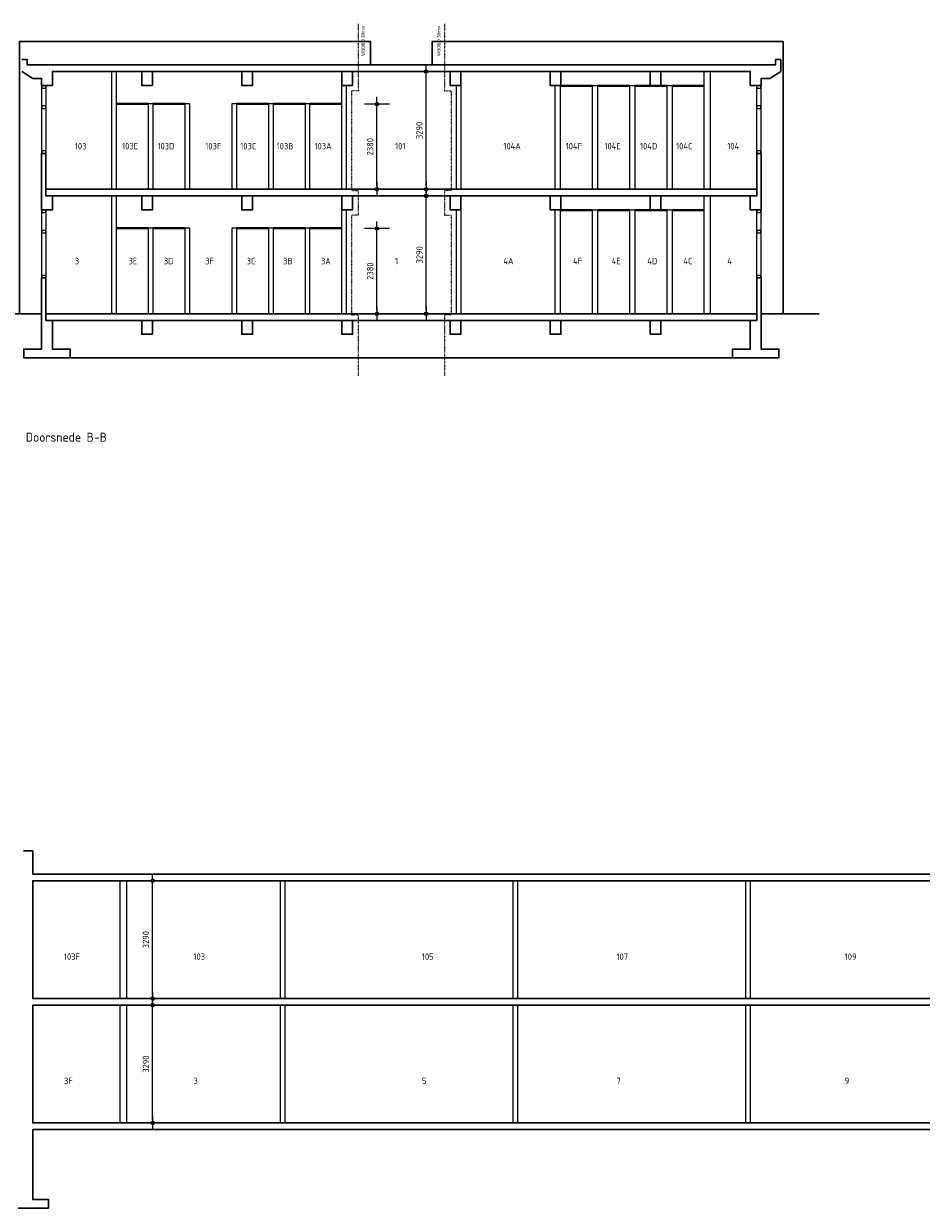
# Model space of a CAD drawing. Header units: millimetres. Extents: x 4000 to 105440, y 3923 to 38200.
# Tile 2 of 4: x 27989 to 53056, y 5118 to 38200. Entities that reach past the tile are written whole.
import ezdxf
from ezdxf.enums import TextEntityAlignment as Align

# ---------------------------------------------------------------- set-up
doc = ezdxf.new("R2010")
doc.units = ezdxf.units.MM
doc.linetypes.add('ACAD_ISO03W100', pattern=[30, 12, -18])
for name, color, linetype in [('A--T$1A-_F123-_0_18MM', 1, 'Continuous'), ('A--T$1A-_F123-_0_25MM', 2, 'Continuous'), ('KADER', 7, 'Continuous'), ('X-L0_C_WBDBO', 7, 'Continuous')]:
    doc.layers.add(name, color=color, linetype=linetype)
for name, color, linetype, lineweight in [('X-L11_C_grondlijn', 1, 'Continuous', 30), ('X-L22_C_binnenwand', 2, 'Continuous', 13), ('X-L28_C_constructieve elementen', 3, 'Continuous', 30), ('X-L31_C_buitenwandopening', 1, 'Continuous', 5), ('X-T22_C_ruimtelabel', 7, 'Continuous', 5)]:
    doc.layers.add(name, color=color, linetype=linetype, lineweight=lineweight)
doc.styles.add('ALFA-0_18', font='iso3098.shx', dxfattribs={"height": 180})
doc.styles.add('ALFA-0_25', font='iso3098.shx', dxfattribs={"height": 250})
doc.dimstyles.new('ALFA-0_18', dxfattribs={"dimscale": 100, "dimtxt": 0.18, "dimasz": 1, "dimexe": 1.25, "dimexo": 0.625, "dimgap": 1, "dimtad": 1, "dimdec": 0, "dimzin": 0, "dimdsep": 46, "dimtxsty": 'ALFA-0_18', "dimblk": 'diminfradot', "dimblk1": 'diminfradot', "dimblk2": 'diminfradot', "dimsah": 1, "dimcen": 2.5, "dimse1": 1, "dimse2": 1, "dimclrd": 141, "dimclrt": 1, "dimadec": 0, "dimazin": 0, "dimtfac": 1, "dimtmove": 2, "dimatfit": 3, "dimldrblk": 'diminfrapyl', "dimfxl": 1, "dimtolj": 1, "dimtzin": 0, "dimarcsym": 0})

# ---------------------------------------------------------------- blocks, each defined once
blk = doc.blocks.new('diminfradot')
at = {"color": 0}
for p, q in [((0, -3.5), (0, 3.5)), ((-2, 0), (2, 0))]:
    blk.add_line(p, q, dxfattribs=at)
for radius in [0.5, 0.25]:
    blk.add_circle((0, 0), radius, dxfattribs=at)
blk = doc.blocks.new('*D9')
at = {"layer": 'KADER', "color": 141, "lineweight": -2, "transparency": 16777216}
blk.add_line((39229, 30200), (39229, 33290), dxfattribs=at)
at = {"layer": 'KADER', "color": 141, "lineweight": -2, "transparency": 16777216, "xscale": 100, "yscale": 100, "zscale": 100}
for p, rotation in [((39229, 33390), 90), ((39229, 30100), 270)]:
    blk.add_blockref('diminfradot', p, dxfattribs=dict(at, rotation=rotation))
at = {"layer": 'KADER', "color": 1, "transparency": 16777216, "insert": (39039, 31745), "char_height": 180, "attachment_point": 5, "rotation": 90, "style": 'ALFA-0_18'}
blk.add_mtext('\\A1;3290', dxfattribs=at)
blk = doc.blocks.new('diminfrapyl')
at = {"color": 0}
blk.add_solid([(0, 0), (-4, 0.7), (-4, -0.7)], dxfattribs=at)
blk = doc.blocks.new('*D10')
at = {"layer": 'KADER', "color": 141, "lineweight": -2, "transparency": 16777216}
blk.add_line((39229, 33675), (39229, 36765), dxfattribs=at)
at = {"layer": 'KADER', "color": 141, "lineweight": -2, "transparency": 16777216, "xscale": 100, "yscale": 100, "zscale": 100}
for p, rotation in [((39229, 36865), 90), ((39229, 33575), 270)]:
    blk.add_blockref('diminfradot', p, dxfattribs=dict(at, rotation=rotation))
at = {"layer": 'KADER', "color": 1, "transparency": 16777216, "insert": (39039, 35220), "char_height": 180, "attachment_point": 5, "rotation": 90, "style": 'ALFA-0_18'}
blk.add_mtext('\\A1;3290', dxfattribs=at)
blk = doc.blocks.new('*D14')
at = {"layer": 'KADER', "color": 141, "lineweight": -2, "transparency": 16777216}
blk.add_line((37854, 33675), (37854, 35855), dxfattribs=at)
at = {"layer": 'KADER', "color": 141, "lineweight": -2, "transparency": 16777216, "xscale": 100, "yscale": 100, "zscale": 100}
for p, rotation in [((37854, 35955), 90), ((37854, 33575), 270)]:
    blk.add_blockref('diminfradot', p, dxfattribs=dict(at, rotation=rotation))
at = {"layer": 'KADER', "color": 1, "transparency": 16777216, "insert": (37664, 34765), "char_height": 180, "attachment_point": 5, "rotation": 90, "style": 'ALFA-0_18'}
blk.add_mtext('\\A1;2380', dxfattribs=at)
blk = doc.blocks.new('*D15')
at = {"layer": 'KADER', "color": 141, "lineweight": -2, "transparency": 16777216}
blk.add_line((37854, 30200), (37854, 32380), dxfattribs=at)
at = {"layer": 'KADER', "color": 141, "lineweight": -2, "transparency": 16777216, "xscale": 100, "yscale": 100, "zscale": 100}
for p, rotation in [((37854, 32480), 90), ((37854, 30100), 270)]:
    blk.add_blockref('diminfradot', p, dxfattribs=dict(at, rotation=rotation))
at = {"layer": 'KADER', "color": 1, "transparency": 16777216, "insert": (37664, 31290), "char_height": 180, "attachment_point": 5, "rotation": 90, "style": 'ALFA-0_18'}
blk.add_mtext('\\A1;2380', dxfattribs=at)
blk = doc.blocks.new('*D25')
at = {"layer": 'KADER', "color": 141, "lineweight": -2, "transparency": 16777216}
blk.add_line((31590, 7600), (31590, 10690), dxfattribs=at)
at = {"layer": 'KADER', "color": 141, "lineweight": -2, "transparency": 16777216, "xscale": 100, "yscale": 100, "zscale": 100}
for p, rotation in [((31590, 10790), 90), ((31590, 7500), 270)]:
    blk.add_blockref('diminfradot', p, dxfattribs=dict(at, rotation=rotation))
at = {"layer": 'KADER', "color": 1, "transparency": 16777216, "insert": (31400, 9145), "char_height": 180, "attachment_point": 5, "rotation": 90, "style": 'ALFA-0_18'}
blk.add_mtext('\\A1;3290', dxfattribs=at)
blk = doc.blocks.new('*D26')
at = {"layer": 'KADER', "color": 141, "lineweight": -2, "transparency": 16777216}
blk.add_line((31590, 11075), (31590, 14165), dxfattribs=at)
at = {"layer": 'KADER', "color": 141, "lineweight": -2, "transparency": 16777216, "xscale": 100, "yscale": 100, "zscale": 100}
for p, rotation in [((31590, 14265), 90), ((31590, 10975), 270)]:
    blk.add_blockref('diminfradot', p, dxfattribs=dict(at, rotation=rotation))
at = {"layer": 'KADER', "color": 1, "transparency": 16777216, "insert": (31400, 12620), "char_height": 180, "attachment_point": 5, "rotation": 90, "style": 'ALFA-0_18'}
blk.add_mtext('\\A1;3290', dxfattribs=at)

msp = doc.modelspace()

# ---------------------------------------------------------------- linework, layer by layer
at = {"layer": 'X-L0_C_WBDBO', "color": 160, "linetype": 'ACAD_ISO03W100', "ltscale": 0.25, "flags": 128}
for points in [[(37325, 38200), (37325, 36325), (37145, 36325), (37145, 33540), (37325, 33540), (37325, 32850), (37145, 32850), (37145, 30065), (37325, 30065), (37325, 28365)], [(39745, 38200), (39745, 36325), (39925, 36325), (39925, 33540), (39745, 33540), (39745, 32850), (39925, 32850), (39925, 30065), (39745, 30065), (39745, 28365)]]:
    msp.add_lwpolyline(points, dxfattribs=at)
at = {"layer": 'X-L11_C_grondlijn', "flags": 128}
for points in [[(28490, 30100), (26870, 30100)], [(50200, 30100), (48580, 30100)], [(29290, 28865), (47780, 28865)]]:
    msp.add_lwpolyline(points, dxfattribs=at)
at = {"layer": 'X-L22_C_binnenwand'}
for points in [[(30455, 36865), (30575, 36865), (30575, 33575), (30455, 33575)], [(46995, 36865), (47160, 36865), (47160, 33575), (46995, 33575)], [(36875, 36475), (36995, 36475), (36995, 33575), (36875, 33575)], [(40075, 36475), (40195, 36475), (40195, 33575), (40075, 33575)], [(42835, 36475), (42975, 36475), (42975, 33575), (42835, 33575)], [(43875, 36475), (44015, 36475), (44015, 33575), (43875, 33575)], [(44915, 36475), (45055, 36475), (45055, 33575), (44915, 33575)], [(45955, 36475), (46095, 36475), (46095, 33575), (45955, 33575)], [(31475, 35975), (31595, 35975), (31595, 33575), (31475, 33575)], [(32495, 35975), (32615, 35975), (32615, 33575), (32495, 33575)], [(33815, 35975), (33935, 35975), (33935, 33575), (33815, 33575)], [(34835, 35975), (34955, 35975), (34955, 33575), (34835, 33575)], [(35855, 35975), (35975, 35975), (35975, 33575), (35855, 33575)], [(30455, 33390), (30575, 33390), (30575, 30100), (30455, 30100)], [(46995, 33390), (47160, 33390), (47160, 30100), (46995, 30100)], [(36875, 33000), (36995, 33000), (36995, 30100), (36875, 30100)], [(40075, 33000), (40195, 33000), (40195, 30100), (40075, 30100)], [(42835, 33000), (42975, 33000), (42975, 30100), (42835, 30100)], [(43875, 33000), (44015, 33000), (44015, 30100), (43875, 30100)], [(44915, 33000), (45055, 33000), (45055, 30100), (44915, 30100)], [(45955, 33000), (46095, 33000), (46095, 30100), (45955, 30100)], [(31475, 32500), (31595, 32500), (31595, 30100), (31475, 30100)], [(32495, 32500), (32615, 32500), (32615, 30100), (32495, 30100)], [(33815, 32500), (33935, 32500), (33935, 30100), (33815, 30100)], [(34835, 32500), (34955, 32500), (34955, 30100), (34835, 30100)], [(35855, 32500), (35975, 32500), (35975, 30100), (35855, 30100)], [(30679, 14265), (30860, 14265), (30860, 10975), (30679, 10975)], [(35160, 14265), (35280, 14265), (35280, 10975), (35160, 10975)], [(41660, 14265), (41780, 14265), (41780, 10975), (41660, 10975)], [(48160, 14265), (48280, 14265), (48280, 10975), (48160, 10975)], [(30679, 10790), (30860, 10790), (30860, 7500), (30679, 7500)], [(35160, 10790), (35280, 10790), (35280, 7500), (35160, 7500)], [(41660, 10790), (41780, 10790), (41780, 7500), (41660, 7500)], [(48160, 10790), (48280, 10790), (48280, 7500), (48160, 7500)]]:
    msp.add_lwpolyline(points, close=True, dxfattribs=at)
at = {"layer": 'X-L28_C_constructieve elementen', "color": 1, "flags": 128}
for points in [[(37675, 37050), (37675, 37700), (27870, 37700), (27870, 30100)], [(39395, 37050), (39395, 37700), (49200, 37700), (49200, 30100)]]:
    msp.add_lwpolyline(points, dxfattribs=at)
at = {"layer": 'X-L28_C_constructieve elementen', "flags": 128}
for points in [[(27940, 36865), (28240, 36670), (28490, 36670), (28490, 36475), (28790, 36475), (28790, 36865), (31285, 36865), (31285, 36475), (31585, 36475), (31585, 36865), (34080, 36865), (34080, 36475), (34380, 36475), (34380, 36865), (36875, 36865), (36875, 36475), (37175, 36475), (37175, 36865), (39895, 36865), (39895, 36475), (40195, 36475), (40195, 36865), (42690, 36865), (42690, 36475), (42990, 36475), (42990, 36865), (45485, 36865), (45485, 36475), (45785, 36475), (45785, 36865), (48280, 36865), (48280, 36475), (48580, 36475), (48580, 36670), (48830, 36670), (49130, 36865), (49130, 37200), (48980, 37200), (48980, 37050), (48980, 37050), (28090, 37050), (28090, 37200), (27940, 37200)], [(31285, 36865), (31585, 36865)], [(34080, 36865), (34380, 36865)], [(36875, 36865), (37175, 36865)], [(39895, 36865), (40195, 36865)], [(42690, 36865), (42990, 36865)], [(45485, 36865), (45785, 36865)]]:
    msp.add_lwpolyline(points, dxfattribs=at)
at = {"layer": 'X-L28_C_constructieve elementen'}
for points in [[(28610, 34575), (28490, 34575), (28490, 33000), (28790, 33000), (28790, 33390), (28610, 33390)], [(48460, 34575), (48580, 34575), (48580, 33000), (48280, 33000), (48280, 33390), (48460, 33390)], [(28610, 33575), (48460, 33575), (48460, 33390), (28610, 33390)], [(31285, 33390), (31585, 33390), (31585, 33000), (31285, 33000)], [(34080, 33390), (34380, 33390), (34380, 33000), (34080, 33000)], [(36875, 33390), (37175, 33390), (37175, 33000), (36875, 33000)], [(40195, 33390), (39895, 33390), (39895, 33000), (40195, 33000)], [(42990, 33390), (42690, 33390), (42690, 33000), (42990, 33000)], [(45785, 33390), (45485, 33390), (45485, 33000), (45785, 33000)], [(28610, 30100), (48460, 30100), (48460, 29915), (28610, 29915)], [(31285, 29915), (31585, 29915), (31585, 29525), (31285, 29525)], [(34080, 29915), (34380, 29915), (34380, 29525), (34080, 29525)], [(36875, 29915), (37175, 29915), (37175, 29525), (36875, 29525)], [(40195, 29915), (39895, 29915), (39895, 29525), (40195, 29525)], [(42990, 29915), (42690, 29915), (42690, 29525), (42990, 29525)], [(45785, 29915), (45485, 29915), (45485, 29525), (45785, 29525)], [(81000, 14265), (28240, 14265), (28240, 10975), (81000, 10975)], [(81000, 10790), (28240, 10790), (28240, 7500), (81000, 7500)]]:
    msp.add_lwpolyline(points, close=True, dxfattribs=at)
at = {"layer": 'X-L28_C_constructieve elementen', "flags": 128}
for points in [[(28610, 31100), (28490, 31100), (28490, 29115), (27990, 29115), (27990, 28865), (29290, 28865), (29290, 29115), (28790, 29115), (28790, 29915), (28610, 29915)], [(48460, 31100), (48580, 31100), (48580, 29115), (49080, 29115), (49080, 28865), (47780, 28865), (47780, 29115), (48280, 29115), (48280, 29915), (48460, 29915)]]:
    msp.add_lwpolyline(points, close=True, dxfattribs=at)
at = {"layer": 'X-L28_C_constructieve elementen'}
for points in [[(27988, 15100), (28240, 15100), (28240, 14450), (81000, 14450)], [(81000, 7315), (28240, 7315), (28240, 5367.5), (28680, 5367.5), (28680, 5117.5), (27838, 5117.5)]]:
    msp.add_lwpolyline(points, dxfattribs=at)
at = {"layer": 'X-L31_C_buitenwandopening', "flags": 128}
for points in [[(28493, 36403), (28607, 36403), (28607, 36475), (28493, 36475)], [(48463, 36403), (48577, 36403), (48577, 36475), (48463, 36475)], [(28493, 35831), (28607, 35831), (28607, 35903), (28493, 35903)], [(48463, 35831), (48577, 35831), (48577, 35903), (48463, 35903)], [(28493, 34575), (28607, 34575), (28607, 34647), (28493, 34647)], [(48463, 34575), (48577, 34575), (48577, 34647), (48463, 34647)], [(28493, 32928), (28607, 32928), (28607, 33000), (28493, 33000)], [(48463, 32928), (48577, 32928), (48577, 33000), (48463, 33000)], [(28493, 32356), (28607, 32356), (28607, 32428), (28493, 32428)], [(48463, 32356), (48577, 32356), (48577, 32428), (48463, 32428)], [(28493, 31100), (28607, 31100), (28607, 31172), (28493, 31172)], [(48463, 31100), (48577, 31100), (48577, 31172), (48463, 31172)]]:
    msp.add_lwpolyline(points, close=True, dxfattribs=at)
at = {"layer": 'X-L31_C_buitenwandopening'}
for points in [[(28493, 36475), (28607, 36475), (28607, 34575), (28493, 34575)], [(48463, 36475), (48577, 36475), (48577, 34575), (48463, 34575)], [(28493, 33000), (28607, 33000), (28607, 31100), (28493, 31100)], [(48463, 33000), (48577, 33000), (48577, 31100), (48463, 31100)]]:
    msp.add_lwpolyline(points, close=True, dxfattribs=at)
at = {"layer": 'X-L31_C_buitenwandopening', "flags": 128}
for points in [[(43875, 36475), (42975, 36475), (42975, 36455), (43875, 36455), (43875, 36475)], [(44915, 36475), (44015, 36475), (44015, 36455), (44915, 36455), (44915, 36475)], [(45955, 36475), (45055, 36475), (45055, 36455), (45955, 36455), (45955, 36475)], [(46995, 36475), (46095, 36475), (46095, 36455), (46995, 36455), (46995, 36475)], [(31475, 35975), (30575, 35975), (30575, 35955), (31475, 35955), (31475, 35975)], [(32495, 35975), (31595, 35975), (31595, 35955), (32495, 35955), (32495, 35975)], [(34835, 35975), (33935, 35975), (33935, 35955), (34835, 35955), (34835, 35975)], [(35855, 35975), (34955, 35975), (34955, 35955), (35855, 35955), (35855, 35975)], [(36875, 35975), (35975, 35975), (35975, 35955), (36875, 35955), (36875, 35975)], [(43875, 33000), (42975, 33000), (42975, 32980), (43875, 32980), (43875, 33000)], [(44915, 33000), (44015, 33000), (44015, 32980), (44915, 32980), (44915, 33000)], [(45955, 33000), (45055, 33000), (45055, 32980), (45955, 32980), (45955, 33000)], [(46995, 33000), (46095, 33000), (46095, 32980), (46995, 32980), (46995, 33000)], [(31475, 32500), (30575, 32500), (30575, 32480), (31475, 32480), (31475, 32500)], [(32495, 32500), (31595, 32500), (31595, 32480), (32495, 32480), (32495, 32500)], [(34835, 32500), (33935, 32500), (33935, 32480), (34835, 32480), (34835, 32500)], [(35855, 32500), (34955, 32500), (34955, 32480), (35855, 32480), (35855, 32500)], [(36875, 32500), (35975, 32500), (35975, 32480), (36875, 32480), (36875, 32500)]]:
    msp.add_lwpolyline(points, dxfattribs=at)

# ---------------------------------------------------------------- texts
at = {"layer": 'A--T$1A-_F123-_0_18MM', "char_height": 180, "attachment_point": 1, "style": 'ALFA-0_18'}
for s, insert in [('103', (29416.6, 34869.7)), ('103E', (30737.4, 34869.7)), ('103D', (31723.2, 34869.7)), ('103F', (33060, 34869.7)), ('103C', (34037.8, 34869.7)), ('103B', (35052.2, 34869.7)), ('103A', (36109.5, 34869.7)), ('101', (38359.2, 34869.7)), ('104A', (41384.1, 34869.7)), ('104F', (43124.4, 34869.7)), ('104E', (44205.2, 34869.7)), ('104D', (45199.5, 34869.7)), ('104C', (46208.3, 34869.7)), ('104', (47638.2, 34869.7)), ('3', (29416.6, 31660.6)), ('3E', (30916.8, 31660.6)), ('3D', (31902.7, 31660.6)), ('3F', (33060, 31660.6)), ('3C', (34217.3, 31660.6)), ('3B', (35231.7, 31660.6)), ('3A', (36289, 31660.6)), ('1', (38359.2, 31660.6)), ('4A', (41384.1, 31660.6)), ('4F', (43329.5, 31660.6)), ('4E', (44410.3, 31660.6)), ('4D', (45404.6, 31660.6)), ('4C', (46413.3, 31660.6)), ('4', (47638.2, 31660.6)), ('103F', (29112.2, 12234.9)), ('103', (32730, 12234.9)), ('105', (39108.2, 12234.9)), ('107', (44542.4, 12234.9)), ('109', (50916.4, 12234.9)), ('3F', (29112.2, 8768.6)), ('3', (32730, 8768.6)), ('5', (39108.2, 8768.6)), ('7', (44542.4, 8768.6)), ('9', (50916.4, 8768.6))]:
    msp.add_mtext_dynamic_manual_height_columns(s, width=3321.413, gutter_width=12.5, heights=[0], dxfattribs=dict(at, insert=insert))
at = {"layer": 'A--T$1A-_F123-_0_25MM', "insert": (28045.1, 26777), "char_height": 250, "attachment_point": 1, "style": 'ALFA-0_25'}
msp.add_mtext_dynamic_manual_height_columns('Doorsnede B-B', width=3321.413, gutter_width=12.5, heights=[0], dxfattribs=at)
at = {"layer": 'X-T22_C_ruimtelabel'}
for p in [(37465.6, 37720.7), (39581.2, 37720.7)]:
    msp.add_text('WBDBO 30min', height=90, rotation=90, dxfattribs=at).set_placement(p, align=Align.MIDDLE_CENTER)

# ---------------------------------------------------------------- dimensions: what is measured, and where the dimension line sits
at = {"layer": 'KADER'}
for base, p1, p2, picture, middle in [((39229.2, 36865), (40075, 33575), (39895, 36865), '*D10', (39039.2, 35220)), ((37853.6, 35955), (30455, 33575), (36875, 35955), '*D14', (37663.6, 34765)), ((39229.2, 33390), (40075, 30100), (39895, 33390), '*D9', (39039.2, 31745)), ((37853.6, 32480), (36875, 30100), (36875, 32480), '*D15', (37663.6, 31290)), ((31590, 14265), (30860, 10975), (30860, 14265), '*D26', (31400, 12620)), ((31590, 10790), (30860, 7500), (30860, 10790), '*D25', (31400, 9145))]:
    dim = msp.add_linear_dim(base=base, p1=p1, p2=p2, angle=90, dimstyle='ALFA-0_18', dxfattribs=at)
    dim.commit()
    dim.dimension.update_dxf_attribs({"geometry": picture, "text_midpoint": middle})

doc.saveas('drawing.dxf')
